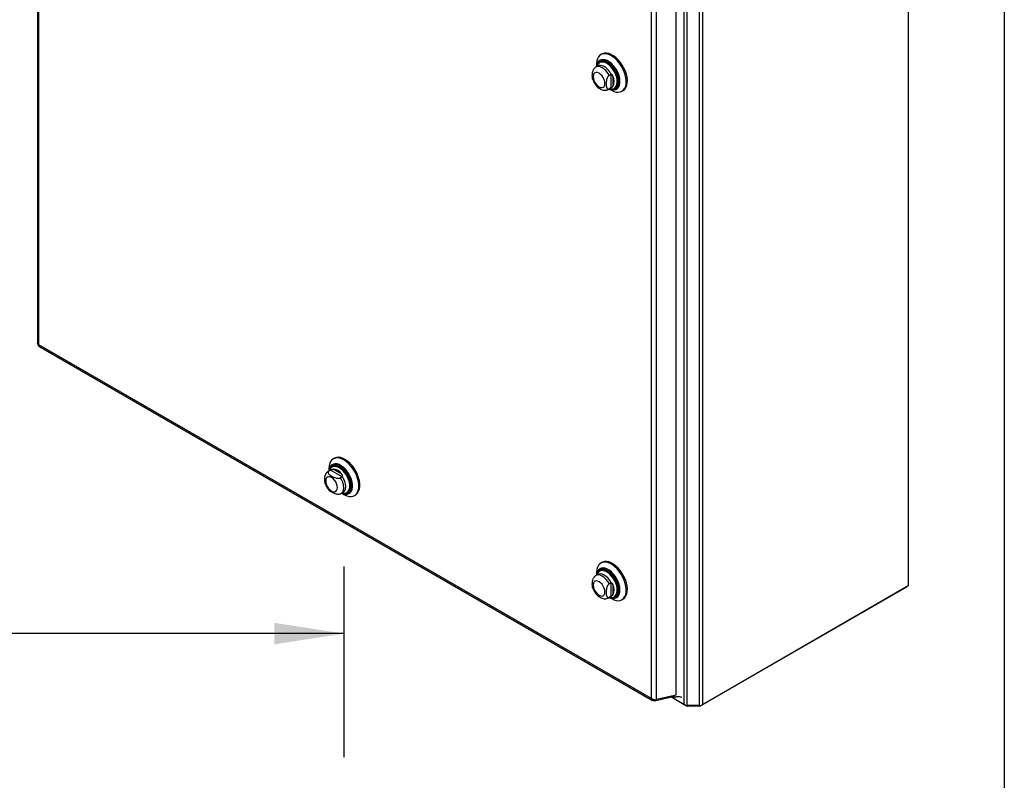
# Model space of a CAD drawing. Header units: inches. Extents: x 0.2 to 10.8, y 0.2 to 8.2.
# Tile 111 of 112: x 8.9 to 10.8, y 5.4 to 6.8. Entities that reach past the tile are written whole.
import ezdxf

# ---------------------------------------------------------------- set-up
doc = ezdxf.new("R2010")
doc.units = ezdxf.units.IN
doc.header["$MEASUREMENT"] = 0
doc.layers.add('DIMENSIONS', color=140, linetype='Continuous')
doc.layers.add('TEXT', color=140, linetype='Continuous')
doc.styles.add('SLDTEXTSTYLE0', font='TXT', dxfattribs={"width": 0.7})
doc.dimstyles.new('SLDDIMSTYLE4', dxfattribs={"dimtxt": 0.084961, "dimasz": 0.13, "dimexe": 0, "dimexo": 0.0625, "dimgap": 0.02124, "dimtad": 0, "dimtih": 1, "dimtoh": 1, "dimlfac": 12, "dimrnd": 1e-09, "dimzin": 4, "dimdsep": 46, "dimtxsty": 'SLDTEXTSTYLE0', "dimsah": 1, "dimcen": 0.09, "dimadec": 0, "dimazin": 1, "dimtfac": 1, "dimtofl": 0, "dimtmove": 0, "dimatfit": 3, "dimfxl": 0, "dimfrac": 2, "dimtolj": 1, "dimtzin": 12, "dimarcsym": 0})

# ---------------------------------------------------------------- blocks, each defined once
blk = doc.blocks.new('_D_24')
at = {"layer": 'DIMENSIONS'}
for p, q in [((7.5197, 5.4606), (7.5197, 5.8143)), ((9.5197, 5.4592), (9.5197, 5.8143)), ((7.5197, 5.6893), (8.2088, 5.6893)), ((8.3239, 5.6893), (8.2954, 5.6893)), ((8.2954, 5.6893), (8.2954, 5.5543)), ((8.647, 5.6893), (8.6756, 5.6893)), ((8.6756, 5.6893), (8.6756, 5.5543)), ((9.5197, 5.6893), (8.7622, 5.6893)), ((8.2954, 5.5543), (8.3239, 5.5543)), ((8.6756, 5.5543), (8.647, 5.5543))]:
    blk.add_line(p, q, dxfattribs=at)
for points in [[(7.5197, 5.6893), (7.6497, 5.6693), (7.6497, 5.7093)], [(9.5197, 5.6893), (9.3897, 5.7093), (9.3897, 5.6693)]]:
    blk.add_solid(points, dxfattribs=at)
at = {"layer": 'DIMENSIONS', "char_height": 0.08333, "attachment_point": 1, "style": 'SLDTEXTSTYLE0'}
for s, insert in [('24.00', (8.3239, 5.8158)), ('609.6', (8.3239, 5.6617))]:
    blk.add_mtext(s, dxfattribs=dict(at, insert=insert))

msp = doc.modelspace()

# ---------------------------------------------------------------- linework, layer by layer
at = {"color": 7, "linetype": 'Continuous', "lineweight": 25}
for p, q in [((8.9479913, 7.5337434), (8.9479913, 6.2299419)), ((8.9502507, 7.5294354), (8.9502507, 6.2279519)), ((10.5710996, 7.3464293), (10.5710996, 5.7781031)), ((10.1876918, 6.9186372), (10.1876918, 5.5567665)), ((10.1536585, 5.5567665), (10.1536585, 6.9113494)), ((10.1591134, 5.5554621), (10.1591134, 6.9102262)), ((10.1822369, 5.5554621), (10.1822369, 6.9165068)), ((10.1385162, 5.5748189), (10.1385162, 6.8931414)), ((10.0919042, 6.8703729), (10.0919042, 5.5688894)), ((10.1017837, 5.5663291), (10.1017837, 6.8719352)), ((9.9964372, 6.7540438), (9.9960063, 6.753795)), ((9.9999783, 6.7690764), (9.9979898, 6.7679285)), ((9.9924037, 6.7468446), (9.9888204, 6.7447761)), ((9.9898344, 6.7499031), (9.9898344, 6.7453614)), ((10.016679, 6.730912), (10.0136963, 6.7291901)), ((10.016679, 6.730912), (10.016679, 6.705758)), ((10.020656, 6.7279151), (10.020656, 6.7087549)), ((10.0127218, 6.7033733), (10.016305, 6.7054418)), ((10.0127237, 6.7033744), (10.0136963, 6.7040361)), ((10.016679, 6.705758), (10.0136963, 6.7040361)), ((10.0137357, 6.7039586), (10.0176687, 6.7016874)), ((10.0163152, 6.7054478), (10.0173724, 6.7061795)), ((10.0241255, 6.7050858), (10.0245564, 6.7053346)), ((10.0373567, 6.6997357), (10.0393452, 6.7008836)), ((8.9502507, 6.2279519), (10.0919042, 5.5688894)), ((8.950845, 6.2249994), (10.0945059, 5.564778)), ((9.4979354, 6.0008597), (9.4975045, 6.0006109)), ((9.5014765, 6.0158923), (9.499488, 6.0147444)), ((9.4939019, 5.9936605), (9.4903186, 5.9915919)), ((9.4913779, 5.9921035), (9.4903893, 5.9916322)), ((9.4913326, 5.996719), (9.4913326, 5.9921773)), ((9.4943606, 5.9938254), (9.4913779, 5.9921035)), ((9.4950723, 5.9942152), (9.4940166, 5.9937254)), ((9.5161434, 5.9812505), (9.4943606, 5.9938254)), ((9.5155367, 5.9861928), (9.4989444, 5.9957714)), ((9.5161434, 5.9812505), (9.5131607, 5.9795286)), ((9.51422, 5.9501891), (9.5178032, 5.9522577)), ((9.5152339, 5.9507745), (9.5191669, 5.9485033)), ((9.5256237, 5.9519017), (9.5260546, 5.9521505)), ((9.5388549, 5.9465515), (9.5408434, 5.9476995)), ((9.9999783, 5.821788), (9.9979898, 5.82064)), ((9.9924037, 5.7995562), (9.9888204, 5.7974876)), ((9.9898344, 5.8026146), (9.9898344, 5.798073)), ((9.9964372, 5.8067553), (9.9960063, 5.8065065)), ((10.016679, 5.7836236), (10.0136963, 5.7819017)), ((10.016679, 5.7836236), (10.016679, 5.7584696)), ((10.020656, 5.7806267), (10.020656, 5.7614665)), ((10.5674631, 5.7760031), (10.1840532, 5.5546653)), ((10.5710996, 5.7781031), (10.1876918, 5.5567665)), ((10.5674631, 5.7760031), (10.5674631, 5.7760038)), ((10.0127218, 5.7560848), (10.016305, 5.7581534)), ((10.0127237, 5.756086), (10.0136963, 5.7567477)), ((10.016679, 5.7584696), (10.0136963, 5.7567477)), ((10.0137357, 5.7566702), (10.0176687, 5.754399)), ((10.0163152, 5.7581593), (10.0173724, 5.758891)), ((10.0241255, 5.7577974), (10.0245564, 5.7580462)), ((10.0373567, 5.7524472), (10.0393452, 5.7535951)), ((10.0981968, 5.5642577), (10.1328206, 5.5722602)), ((10.0981968, 5.5642577), (10.0984855, 5.5663148)), ((10.1385162, 5.5748189), (10.1017837, 5.5663291)), ((10.1572971, 5.5546653), (10.1285345, 5.5712696)), ((10.1536585, 5.5567665), (10.1285354, 5.5712698)), ((10.131972, 5.5733064), (10.1344142, 5.5718966)), ((10.1320139, 5.5727259), (10.1350896, 5.5709504)), ((10.1344142, 5.5718966), (10.1339398, 5.5737612)), ((10.1344142, 5.5718966), (10.1344142, 5.5738709)), ((10.1353588, 5.5708558), (10.1353588, 5.5740892)), ((10.1572971, 5.5555873), (10.1572971, 5.5546653)), ((10.1822369, 5.5554621), (10.1591134, 5.5554621)), ((10.1591134, 5.5554621), (10.1591134, 5.554231)), ((10.1822369, 5.554231), (10.1591134, 5.554231)), ((10.1822369, 5.5554621), (10.1822369, 5.554231)), ((10.1840532, 5.5555873), (10.1840532, 5.5546653))]:
    msp.add_line(p, q, dxfattribs=at)
at = {"color": 7, "linetype": 'Continuous', "lineweight": 25, "flags": 128}
for points in [[(10.0176733, 6.7016848), (10.0221389, 6.6995231), (10.0264889, 6.69825), (10.0306106, 6.6978985), (10.0343972, 6.6984776), (10.0377507, 6.6999724), (10.0405842, 6.7023442), (10.0428243, 6.7055314), (10.044413, 6.7094516), (10.0453091, 6.7140033), (10.0454895, 6.7190685), (10.0449495, 6.7245161), (10.043703, 6.730205), (10.0417824, 6.7359878), (10.0392374, 6.7417148), (10.0361338, 6.7472376), (10.0325522, 6.7524132), (10.0285852, 6.7571076), (10.0243355, 6.7611992), (10.0199134, 6.7645819), (10.0154332, 6.7671683), (10.011011, 6.7688913), (10.0067614, 6.7697062), (10.0027943, 6.7695921), (9.9992127, 6.7685517), (9.9961091, 6.7666122), (9.9935641, 6.7638236), (9.9916435, 6.7602583), (9.990397, 6.7560086), (9.989857, 6.7511845), (9.9898344, 6.7499031)], [(10.0138275, 6.7040116), (10.0157507, 6.7032038), (10.019551, 6.7022211), (10.0231029, 6.7021459), (10.0262923, 6.7029805), (10.0290166, 6.7046983), (10.0311885, 6.7072438), (10.0327379, 6.7105355), (10.0336151, 6.7144673), (10.033792, 6.7189131), (10.0332628, 6.7237298), (10.0320446, 6.7287627), (10.0301764, 6.73385), (10.0277184, 6.7388282), (10.0247496, 6.7435373), (10.0213653, 6.747826), (10.0176744, 6.7515563), (10.0137954, 6.7546085), (10.0098531, 6.7568843), (10.0059742, 6.7583107), (10.0022832, 6.7588418), (9.998899, 6.7584606), (9.9959301, 6.7571792), (9.9934721, 6.755039), (9.991604, 6.7521086), (9.9903857, 6.7484822), (9.9899262, 6.7454144)], [(10.0140248, 6.7041255), (10.015584, 6.7034851), (10.0193357, 6.702515), (10.0228421, 6.7024407), (10.0259908, 6.7032647), (10.0286803, 6.7049604), (10.0308243, 6.7074734), (10.0323539, 6.710723), (10.03322, 6.7146046), (10.0333946, 6.7189935), (10.0328722, 6.7237486), (10.0316695, 6.7287171), (10.0298253, 6.7337394), (10.0273987, 6.7386539), (10.0244678, 6.7433028), (10.0211268, 6.7475366), (10.0174831, 6.7512192), (10.0136537, 6.7542323), (10.0097618, 6.7564791), (10.0059325, 6.7578873), (10.0022888, 6.7584116), (9.9989478, 6.7580352), (9.9960169, 6.7567703), (9.9935903, 6.7546574), (9.9917461, 6.7517644), (9.9905434, 6.7481845), (9.9901235, 6.7455283)], [(10.0183545, 6.7036951), (10.0192502, 6.7035518), (10.0226992, 6.7035439), (10.025774, 6.7044502), (10.0283697, 6.7062398), (10.030398, 6.7088517), (10.0317899, 6.712197), (10.0324979, 6.7161618), (10.0324979, 6.7206111), (10.0317899, 6.7253933), (10.030398, 6.7303456), (10.0283697, 6.7352994), (10.025774, 6.7400859), (10.0226992, 6.7445422), (10.0192502, 6.7485165), (10.0155443, 6.7518734), (10.0117078, 6.7544987), (10.0078713, 6.756303), (10.0041654, 6.7572248), (10.0007163, 6.7572326), (9.9976416, 6.7563264), (9.9950459, 6.7545368), (9.9930176, 6.7519249), (9.991713, 6.7488736)], [(10.0143824, 6.7043319), (10.016482, 6.7039337), (10.0197701, 6.703993), (10.022678, 6.704955), (10.0251006, 6.706785), (10.0269503, 6.7094167), (10.0281602, 6.7127552), (10.0286867, 6.7166796), (10.0285107, 6.7210483), (10.0276385, 6.7257032), (10.0261017, 6.7304762), (10.0239559, 6.7351947), (10.0212786, 6.7396883), (10.0181665, 6.7437944), (10.0147321, 6.7473647), (10.0110996, 6.7502701), (10.0074003, 6.7524057), (10.0037678, 6.7536943), (10.0003334, 6.7540892), (9.9972213, 6.7535762), (9.994544, 6.7521739), (9.9929528, 6.7506555)], [(10.0180362, 6.7038022), (10.0208164, 6.7039171), (10.023788, 6.7049002), (10.0262636, 6.7067702), (10.0281538, 6.7094596), (10.0293902, 6.7128711), (10.0299282, 6.7168815), (10.0297484, 6.7213458), (10.0288571, 6.7261027), (10.0272867, 6.7309802), (10.0250939, 6.7358021), (10.0223579, 6.740394), (10.0191776, 6.74459), (10.0156681, 6.7482385), (10.011956, 6.7512076), (10.0081757, 6.75339), (10.0044636, 6.7547067), (10.0009541, 6.7551103), (9.9977738, 6.7545861), (9.9950379, 6.753153), (9.9934422, 6.7516373)], [(10.0245743, 6.705345), (10.0267125, 6.7070293), (10.0286026, 6.7097187), (10.0298391, 6.7131302), (10.0303771, 6.7171406), (10.0301972, 6.721605), (10.0293059, 6.7263618), (10.0277355, 6.7312393), (10.0255427, 6.7360612), (10.0228067, 6.7406531), (10.0196265, 6.7448492), (10.0161169, 6.7484976), (10.0124049, 6.7514667), (10.0086245, 6.7536491), (10.0049125, 6.7549658), (10.0014029, 6.7553694), (9.9982227, 6.7548452), (9.9964551, 6.7540541)], [(10.0393452, 6.7008836), (10.0397392, 6.7011203), (10.0425727, 6.7034921), (10.0448128, 6.7066793), (10.0464015, 6.7105996), (10.0472976, 6.7151512), (10.047478, 6.7202165), (10.046938, 6.7256641), (10.0456915, 6.7313529), (10.0437709, 6.7371357), (10.0412259, 6.7428627), (10.0381223, 6.7483855), (10.0345407, 6.7535612), (10.0305736, 6.7582555), (10.026324, 6.7623471), (10.0219018, 6.7657299), (10.0174217, 6.7683162), (10.0129995, 6.7700392), (10.0087499, 6.7708541), (10.0047828, 6.77074), (10.0012012, 6.7696997), (9.9999783, 6.7690764)], [(9.9948056, 6.7080016), (9.9976363, 6.7067978), (10.000274, 6.7065368), (10.002539, 6.7072362), (10.0042771, 6.7088485), (10.0053697, 6.7112637), (10.0057423, 6.7143173), (10.0053697, 6.7178011), (10.0042771, 6.7214778), (10.002539, 6.7250967), (10.000274, 6.7284114), (9.9976363, 6.7311958), (9.9948056, 6.7332602), (9.991975, 6.7344639), (9.9893373, 6.734725), (9.9870722, 6.7340255), (9.9853342, 6.7324133), (9.9842416, 6.7299981), (9.9838689, 6.7269445), (9.9842416, 6.7234607), (9.9853342, 6.719784), (9.9870722, 6.716165), (9.9893373, 6.7128504), (9.991975, 6.710066), (9.9948056, 6.7080016)], [(10.0136963, 6.7291901), (10.0110396, 6.73365), (10.0078983, 6.7376581), (10.0044208, 6.7410253), (10.0007711, 6.7435927), (9.9971214, 6.7452391), (9.9936439, 6.745887), (9.9905026, 6.7455057), (9.9888162, 6.7447736)], [(10.0173724, 6.7310767), (10.0147089, 6.7355924), (10.0115472, 6.7396534), (10.0080394, 6.7430644), (10.0043544, 6.7456612), (10.0006693, 6.747319), (9.9971615, 6.747958), (9.9939998, 6.7475474), (9.9924155, 6.7468514)], [(9.5191669, 5.9485033), (9.5202924, 5.9478796), (9.5247399, 5.9459357), (9.5290433, 5.9448909), (9.5330909, 5.9447721), (9.536778, 5.9455825), (9.5400091, 5.947301), (9.5427006, 5.9498833), (9.5447826, 5.9532623), (9.5462014, 5.9573506), (9.54692, 5.9620423), (9.54692, 5.9672158), (9.5462014, 5.9727373), (9.5447826, 5.9784636), (9.5427006, 5.9842465), (9.5400091, 5.9899362), (9.536778, 5.9953853), (9.5330909, 6.0004528), (9.5290433, 6.0050073), (9.5247399, 6.0089309), (9.5202924, 6.012122), (9.5158159, 6.014498), (9.5114262, 6.0159972), (9.5072372, 6.016581), (9.5033572, 6.016234), (9.4998868, 6.0149654), (9.4969159, 6.012808), (9.4945214, 6.0098177), (9.4927653, 6.0060719), (9.4916931, 6.0016676), (9.4913326, 5.996719), (9.4913326, 5.996719)], [(9.5153257, 5.9508275), (9.5182157, 5.9496902), (9.521965, 5.9489325), (9.5254366, 5.9490857), (9.5285189, 5.9501447), (9.5311127, 5.9520757), (9.5331347, 5.9548164), (9.5345199, 5.9582789), (9.5352238, 5.9623518), (9.5352238, 5.9669042), (9.5345199, 5.9717899), (9.5331347, 5.9768517), (9.5311127, 5.981927), (9.5285189, 5.9868527), (9.5254366, 5.9914704), (9.521965, 5.9956318), (9.5182157, 5.999203), (9.514309, 6.0020694), (9.5103707, 6.0041387), (9.5065272, 6.0053445), (9.5029022, 6.005648), (9.499612, 6.0050394), (9.4967625, 6.0035383), (9.4944453, 6.0011931), (9.4927348, 5.9980789), (9.491686, 5.994296), (9.4914244, 5.9922303)], [(9.515523, 5.9509414), (9.5180366, 5.9499757), (9.521738, 5.9492277), (9.5251652, 5.9493789), (9.528208, 5.9504244), (9.5307687, 5.9523306), (9.5327648, 5.9550363), (9.5341323, 5.9584545), (9.5348273, 5.9624754), (9.5348273, 5.9669696), (9.5341323, 5.9717927), (9.5327648, 5.9767898), (9.5307687, 5.9818003), (9.528208, 5.9866629), (9.5251652, 5.9912216), (9.521738, 5.9953298), (9.5180366, 5.9988553), (9.5141799, 6.001685), (9.510292, 6.0037279), (9.5064977, 6.0049182), (9.5029189, 6.0052178), (9.4996709, 6.004617), (9.4968578, 6.0031352), (9.4945702, 6.0008199), (9.4928816, 5.9977456), (9.4918462, 5.994011), (9.4916217, 5.9923442)], [(9.5192063, 5.950666), (9.5204775, 5.9507088), (9.5234909, 5.9514471), (9.5260438, 5.9530651), (9.5280438, 5.9555042), (9.5294187, 5.9586764), (9.5301188, 5.9624669), (9.5301188, 5.9667387), (9.5294187, 5.9713376), (9.5280438, 5.9760972), (9.5260438, 5.9808455), (9.5234909, 5.9854109), (9.5204775, 5.9896284), (9.5171125, 5.9933457), (9.5135174, 5.9964282), (9.5098222, 5.9987646), (9.5061605, 6.0002705), (9.5026647, 6.0008915), (9.4994609, 6.000605), (9.4966651, 5.9994215), (9.4943784, 5.9973837), (9.4926832, 5.9945653), (9.4919792, 5.9925506)], [(9.5202239, 5.9505866), (9.5215065, 5.9506307), (9.5245859, 5.9513852), (9.5271946, 5.9530386), (9.5292385, 5.9555311), (9.5306435, 5.9587727), (9.5313589, 5.9626463), (9.5313589, 5.9670117), (9.5306435, 5.9717112), (9.5292385, 5.976575), (9.5271946, 5.9814273), (9.5245859, 5.9860927), (9.5215065, 5.9904026), (9.5180678, 5.9942012), (9.514394, 5.9973512), (9.5106179, 5.9997388), (9.506876, 6.0012777), (9.5033036, 6.0019122), (9.5000297, 6.0016195), (9.4971727, 6.0004101), (9.4948358, 5.9983277), (9.4931036, 5.9954475), (9.4927936, 5.9946715)], [(9.5191154, 5.9506681), (9.5225126, 5.9502488), (9.5257885, 5.9506999), (9.5286359, 5.9520536), (9.5309578, 5.9542637), (9.5326752, 5.9572551), (9.5337296, 5.9609258), (9.5340851, 5.9651509), (9.5337296, 5.9697864), (9.5326752, 5.9746745), (9.5309578, 5.9796488), (9.5286359, 5.9845398), (9.5257885, 5.989181), (9.5225126, 5.9934144), (9.5189198, 5.9970957), (9.5151325, 6.0000996), (9.5112795, 6.0023239), (9.5074921, 6.0036927), (9.5038994, 6.0041596), (9.5006235, 6.0037084), (9.4977761, 6.0023547), (9.4954542, 6.0001446), (9.4937368, 5.9971532), (9.4932112, 5.9956895)], [(9.5260725, 5.9521608), (9.5276435, 5.9532977), (9.5296873, 5.9557902), (9.5310923, 5.9590319), (9.5318078, 5.9629054), (9.5318078, 5.9672708), (9.5310923, 5.9719703), (9.5296873, 5.9768341), (9.5276435, 5.9816864), (9.5250347, 5.9863518), (9.5219553, 5.9906617), (9.5185166, 5.9944603), (9.5148428, 5.9976103), (9.5110667, 5.9999979), (9.5073249, 6.0015368), (9.5037524, 6.0021714), (9.5004785, 6.0018786), (9.4979533, 6.00087)], [(9.5408434, 5.9476995), (9.5419976, 5.948449), (9.5446891, 5.9510312), (9.5467711, 5.9544102), (9.5481899, 5.9584985), (9.5489085, 5.9631902), (9.5489085, 5.9683637), (9.5481899, 5.9738852), (9.5467711, 5.9796115), (9.5446891, 5.9853944), (9.5419976, 5.9910841), (9.5387665, 5.9965333), (9.5350794, 6.0016007), (9.5310317, 6.0061552), (9.5267284, 6.0100789), (9.5222809, 6.01327), (9.5178043, 6.0156459), (9.5134147, 6.0171452), (9.5092256, 6.0177289), (9.5053457, 6.017382), (9.5018753, 6.0161134), (9.5014765, 6.0158923)], [(9.4853671, 5.9737604), (9.4857398, 5.9702765), (9.4868324, 5.9665999), (9.4885704, 5.9629809), (9.4908355, 5.9596663), (9.4934732, 5.9568819), (9.4963038, 5.9548175), (9.4991345, 5.9536137), (9.5017722, 5.9533527), (9.5040372, 5.9540521), (9.5057753, 5.9556644), (9.5068679, 5.9580796), (9.5072405, 5.9611331), (9.5068679, 5.964617), (9.5057753, 5.9682936), (9.5040372, 5.9719126), (9.5017722, 5.9752272), (9.4991345, 5.9780116), (9.4963038, 5.980076), (9.4934732, 5.9812798), (9.4908355, 5.9815408), (9.4885704, 5.9808414), (9.4868324, 5.9792291), (9.4857398, 5.9768139), (9.4853671, 5.9737604)], [(9.5142068, 5.9501816), (9.5156947, 5.9512826), (9.5175953, 5.9538128), (9.5187727, 5.9571488), (9.5191715, 5.9611331), (9.5187727, 5.9655779), (9.5175953, 5.9702733), (9.5156947, 5.9749978), (9.5131607, 5.9795286)], [(9.5177055, 5.9522022), (9.5192117, 5.95329), (9.5211479, 5.9558233), (9.5223481, 5.9591811), (9.5227547, 5.9632017), (9.5223481, 5.9676918), (9.5211479, 5.9724353), (9.5192117, 5.9772041), (9.5166328, 5.9817685)], [(9.5158806, 5.9511478), (9.5171125, 5.9508768), (9.5192063, 5.950666)], [(10.0176733, 5.7543963), (10.0221389, 5.7522347), (10.0264889, 5.7509616), (10.0306106, 5.75061), (10.0343972, 5.7511892), (10.0377507, 5.752684), (10.0405842, 5.7550557), (10.0428243, 5.758243), (10.044413, 5.7621632), (10.0453091, 5.7667148), (10.0454895, 5.7717801), (10.0449495, 5.7772277), (10.043703, 5.7829165), (10.0417824, 5.7886993), (10.0392374, 5.7944263), (10.0361338, 5.7999491), (10.0325522, 5.8051248), (10.0285852, 5.8098192), (10.0243355, 5.8139107), (10.0199134, 5.8172935), (10.0154332, 5.8198798), (10.011011, 5.8216028), (10.0067614, 5.8224178), (10.0027943, 5.8223036), (9.9992127, 5.8212633), (9.9961091, 5.8193237), (9.9935641, 5.8165352), (9.9916435, 5.8129699), (9.990397, 5.8087201), (9.989857, 5.8038961), (9.9898344, 5.8026146)], [(10.0393452, 5.7535951), (10.0397392, 5.7538319), (10.0425727, 5.7562036), (10.0448128, 5.7593909), (10.0464015, 5.7633111), (10.0472976, 5.7678628), (10.047478, 5.772928), (10.046938, 5.7783756), (10.0456915, 5.7840645), (10.0437709, 5.7898473), (10.0412259, 5.7955743), (10.0381223, 5.8010971), (10.0345407, 5.8062727), (10.0305736, 5.8109671), (10.026324, 5.8150586), (10.0219018, 5.8184414), (10.0174217, 5.8210278), (10.0129995, 5.8227507), (10.0087499, 5.8235657), (10.0047828, 5.8234515), (10.0012012, 5.8224112), (9.9999783, 5.821788)], [(10.0136963, 5.7819017), (10.0110396, 5.7863615), (10.0078983, 5.7903696), (10.0044208, 5.7937368), (10.0007711, 5.7963042), (9.9971214, 5.7979507), (9.9936439, 5.7985986), (9.9905026, 5.7982172), (9.9888162, 5.7974852)], [(10.0138275, 5.7567231), (10.0157507, 5.7559154), (10.019551, 5.7549327), (10.0231029, 5.7548574), (10.0262923, 5.7556921), (10.0290166, 5.7574098), (10.0311885, 5.7599554), (10.0327379, 5.763247), (10.0336151, 5.7671789), (10.033792, 5.7716246), (10.0332628, 5.7764414), (10.0320446, 5.7814743), (10.0301764, 5.7865616), (10.0277184, 5.7915398), (10.0247496, 5.7962489), (10.0213653, 5.8005375), (10.0176744, 5.8042679), (10.0137954, 5.80732), (10.0098531, 5.8095959), (10.0059742, 5.8110223), (10.0022832, 5.8115534), (9.998899, 5.8111721), (9.9959301, 5.8098908), (9.9934721, 5.8077505), (9.991604, 5.8048201), (9.9903857, 5.8011938), (9.9899262, 5.7981259)], [(10.0140248, 5.7568371), (10.015584, 5.7561966), (10.0193357, 5.7552265), (10.0228421, 5.7551522), (10.0259908, 5.7559762), (10.0286803, 5.757672), (10.0308243, 5.760185), (10.0323539, 5.7634345), (10.03322, 5.7673161), (10.0333946, 5.771705), (10.0328722, 5.7764601), (10.0316695, 5.7814287), (10.0298253, 5.7864509), (10.0273987, 5.7913655), (10.0244678, 5.7960143), (10.0211268, 5.8002481), (10.0174831, 5.8039308), (10.0136537, 5.8069439), (10.0097618, 5.8091906), (10.0059325, 5.8105988), (10.0022888, 5.8111231), (9.9989478, 5.8107468), (9.9960169, 5.8094818), (9.9935903, 5.8073689), (9.9917461, 5.804476), (9.9905434, 5.800896), (9.9901235, 5.7982399)], [(10.0183545, 5.7564066), (10.0192502, 5.7562634), (10.0226992, 5.7562555), (10.025774, 5.7571618), (10.0283697, 5.7589513), (10.030398, 5.7615632), (10.0317899, 5.7649085), (10.0324979, 5.7688733), (10.0324979, 5.7733226), (10.0317899, 5.7781048), (10.030398, 5.7830571), (10.0283697, 5.7880109), (10.025774, 5.7927974), (10.0226992, 5.7972537), (10.0192502, 5.801228), (10.0155443, 5.804585), (10.0117078, 5.8072103), (10.0078713, 5.8090145), (10.0041654, 5.8099363), (10.0007163, 5.8099442), (9.9976416, 5.8090379), (9.9950459, 5.8072483), (9.9930176, 5.8046364), (9.9918035, 5.8018715)], [(10.0173724, 5.7837883), (10.0147089, 5.7883039), (10.0115472, 5.7923649), (10.0080394, 5.7957759), (10.0043544, 5.7983728), (10.0006693, 5.8000306), (9.9971615, 5.8006696), (9.9939998, 5.800259), (9.9924155, 5.799563)], [(10.0143824, 5.7570435), (10.016482, 5.7566452), (10.0197701, 5.7567045), (10.022678, 5.7576665), (10.0251006, 5.7594965), (10.0269503, 5.7621283), (10.0281602, 5.7654667), (10.0286867, 5.7693912), (10.0285107, 5.7737598), (10.0276385, 5.7784148), (10.0261017, 5.7831877), (10.0239559, 5.7879063), (10.0212786, 5.7923998), (10.0181665, 5.7965059), (10.0147321, 5.8000762), (10.0110996, 5.8029817), (10.0074003, 5.8051173), (10.0037678, 5.8064058), (10.0003334, 5.8068007), (9.9972213, 5.8062878), (9.994544, 5.8048854), (9.9929528, 5.803367)], [(10.0177167, 5.7565406), (10.0208164, 5.7566286), (10.023788, 5.7576117), (10.0262636, 5.7594817), (10.0281538, 5.7621711), (10.0293902, 5.7655827), (10.0299282, 5.7695931), (10.0297484, 5.7740574), (10.0288571, 5.7788143), (10.0272867, 5.7836918), (10.0250939, 5.7885136), (10.0223579, 5.7931055), (10.0191776, 5.7973016), (10.0156681, 5.8009501), (10.011956, 5.8039192), (10.0081757, 5.8061015), (10.0044636, 5.8074183), (10.0009541, 5.8078218), (9.9977738, 5.8072976), (9.9950379, 5.8058646), (9.9934422, 5.8043489)], [(10.0245743, 5.7580565), (10.0267125, 5.7597408), (10.0286026, 5.7624302), (10.0298391, 5.7658418), (10.0303771, 5.7698522), (10.0301972, 5.7743165), (10.0293059, 5.7790734), (10.0277355, 5.7839509), (10.0255427, 5.7887727), (10.0228067, 5.7933647), (10.0196265, 5.7975607), (10.0161169, 5.8012092), (10.0124049, 5.8041783), (10.0086245, 5.8063606), (10.0049125, 5.8076774), (10.0014029, 5.8080809), (9.9982227, 5.8075567), (9.9964551, 5.8067657)], [(9.9948056, 5.7607131), (9.9976363, 5.7595094), (10.000274, 5.7592483), (10.002539, 5.7599478), (10.0042771, 5.76156), (10.0053697, 5.7639752), (10.0057423, 5.7670288), (10.0053697, 5.7705126), (10.0042771, 5.7741893), (10.002539, 5.7778083), (10.000274, 5.7811229), (9.9976363, 5.7839073), (9.9948056, 5.7859717), (9.991975, 5.7871755), (9.9893373, 5.7874365), (9.9870722, 5.7867371), (9.9853342, 5.7851248), (9.9842416, 5.7827096), (9.9838689, 5.779656), (9.9842416, 5.7761722), (9.9853342, 5.7724955), (9.9870722, 5.7688766), (9.9893373, 5.7655619), (9.991975, 5.7627776), (9.9948056, 5.7607131)]]:
    msp.add_lwpolyline(points, dxfattribs=at)
at = {"color": 7, "linetype": 'Continuous', "lineweight": 25}
for centre, radius, start, end in [((10.0029757, 6.7425396), 0.0128968, 141.001653, 165.6557835), ((10.0007688, 6.718335), 0.0220744, 334.2788834, 25.7211166), ((9.4973003, 5.9737633), 0.0220694, 34.2774944, 85.7278821), ((10.0029757, 5.7952511), 0.0128968, 141.001653, 165.6557835), ((10.0007688, 5.7710466), 0.0220744, 334.2788834, 25.7211166), ((10.1588911, 5.5665909), 0.011131, 241.9597609, 271.1440967), ((10.1590394, 5.5579365), 0.0037063, 241.9597609, 271.1440967), ((10.1824592, 5.5665909), 0.011131, 268.8559033, 298.0402391), ((10.1823109, 5.5579365), 0.0037063, 268.8559033, 298.0402391)]:
    msp.add_arc(centre, radius, start, end, dxfattribs=at)
msp.add_ellipse((10.1350896, 5.5717751), major_axis=(-0.0005051, 0.0008748), ratio=0.577334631, start_param=1.116970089, end_param=2.742608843, dxfattribs=at)
for points, knots in [([(9.9972692, 6.7560325), (9.9965889, 6.7555764), (9.995, 6.7545111), (9.9931292, 6.7521105), (9.992251, 6.7500309), (9.9918229, 6.7490171)], [0, 0, 0, 0, 0.277265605, 0.647665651, 1, 1, 1, 1]), ([(9.9830913, 6.721395), (9.9829929, 6.7215998), (9.9823752, 6.7228863), (9.9822516, 6.7262291), (9.9821924, 6.7303797), (9.9825815, 6.7344601), (9.9833854, 6.737887), (9.9847041, 6.7407713), (9.9859436, 6.7426396), (9.9868263, 6.7433015), (9.9870841, 6.7434948)], [0, 0, 0, 0, 0.038457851, 0.241553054, 0.450156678, 0.607054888, 0.764903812, 0.861828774, 0.959634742, 1, 1, 1, 1]), ([(9.9888593, 6.7446903), (9.9885634, 6.7445634), (9.9878968, 6.7442775), (9.9873858, 6.7437611), (9.9871017, 6.743474)], [0, 0, 0, 0, 0.443995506, 1, 1, 1, 1]), ([(9.9830634, 6.7213871), (9.9831967, 6.7209402), (9.9837577, 6.7190596), (9.9853851, 6.7158524), (9.9878678, 6.7119362), (9.9908826, 6.7084363), (9.993825, 6.7058391), (9.9958069, 6.7046041), (9.9965532, 6.704139)], [0, 0, 0, 0, 0.062611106, 0.263506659, 0.464694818, 0.667844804, 0.874912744, 1, 1, 1, 1]), ([(10.0136963, 6.7291901), (10.0134084, 6.7290239), (10.0131266, 6.7288242), (10.0125742, 6.7283628), (10.0123005, 6.7280974), (10.0117817, 6.7275239), (10.0115368, 6.7272171), (10.0110725, 6.726568), (10.0108531, 6.7262246), (10.010251, 6.7251826), (10.0099121, 6.7244537), (10.0093454, 6.7229865), (10.0091205, 6.722259), (10.0087516, 6.7208121), (10.0086077, 6.720089), (10.0083832, 6.7186806), (10.0083014, 6.7179916), (10.008117, 6.7159552), (10.0080713, 6.7146363), (10.0080727, 6.7120449), (10.0081201, 6.7107668), (10.0083736, 6.7083263), (10.0085823, 6.7071543), (10.0091393, 6.7056426), (10.009368, 6.7051759), (10.0099375, 6.7043758), (10.0102744, 6.7040462), (10.0110833, 6.7035928), (10.0115371, 6.7034774), (10.012313, 6.7035192), (10.0125833, 6.7035703), (10.0131307, 6.7037462), (10.0134103, 6.703871), (10.0136963, 6.7040361)], [0, 0, 0, 0, 0.03125, 0.03125, 0.0625, 0.0625, 0.09375, 0.09375, 0.125, 0.125, 0.1875, 0.1875, 0.25, 0.25, 0.3125, 0.3125, 0.375, 0.375, 0.5, 0.5, 0.625, 0.625, 0.75, 0.75, 0.8125, 0.8125, 0.875, 0.875, 0.9375, 0.9375, 0.96875, 0.96875, 1, 1, 1, 1]), ([(10.020656, 6.7279151), (10.0205093, 6.7283042), (10.0203378, 6.7286799), (10.019928, 6.7293922), (10.0196861, 6.7297331), (10.0191258, 6.7303292), (10.0188028, 6.7305872), (10.0181076, 6.7309539), (10.0177318, 6.7310638), (10.0173724, 6.7310767)], [0, 0, 0, 0, 0.25, 0.25, 0.5, 0.5, 0.75, 0.75, 1, 1, 1, 1]), ([(9.9965532, 6.704139), (9.9972929, 6.7037437), (9.9991608, 6.7027453), (10.0022696, 6.7017656), (10.0058022, 6.7013757), (10.0091512, 6.7018499), (10.0115114, 6.7025653), (10.0125477, 6.7033188), (10.0126935, 6.7034249)], [0, 0, 0, 0, 0.144621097, 0.365225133, 0.573040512, 0.772395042, 0.967976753, 1, 1, 1, 1]), ([(10.020656, 6.7087549), (10.0205093, 6.7085351), (10.0203378, 6.708321), (10.019928, 6.7078976), (10.0196861, 6.7076859), (10.0191258, 6.7072659), (10.0188028, 6.707055), (10.0181076, 6.7066274), (10.0177318, 6.7064077), (10.0173724, 6.7061795)], [0, 0, 0, 0, 0.25, 0.25, 0.5, 0.5, 0.75, 0.75, 1, 1, 1, 1]), ([(10.0178137, 6.7039404), (10.0187125, 6.7037822), (10.020741, 6.7034252), (10.0237983, 6.7037487), (10.0257488, 6.7045947), (10.0267153, 6.705014)], [0, 0, 0, 0, 0.286445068, 0.646400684, 1, 1, 1, 1]), ([(8.9502507, 6.2279519), (8.9496948, 6.2281831), (8.9485829, 6.2286456), (8.9479226, 6.2294259), (8.9480528, 6.2298524), (8.9480788, 6.2299375)], [0, 0, 0, 0, 0.444633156, 0.889266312, 1, 1, 1, 1]), ([(8.9508849, 6.2250774), (8.9507982, 6.2250975), (8.9503636, 6.225198), (8.9500177, 6.2261603), (8.9501731, 6.2273547), (8.9502507, 6.2279519)], [0, 0, 0, 0, 0.110825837, 0.555412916, 1, 1, 1, 1]), ([(9.4987092, 6.0028161), (9.4984831, 6.0026984), (9.497286, 6.002075), (9.4956353, 6.0003163), (9.494576, 5.9984461), (9.494075, 5.9975616)], [0, 0, 0, 0, 0.10927901, 0.57871392, 1, 1, 1, 1]), ([(9.49049, 5.9915678), (9.4901311, 5.9913995), (9.4887298, 5.9907425), (9.4867882, 5.9888218), (9.4848237, 5.9860378), (9.483542, 5.9828012), (9.4829668, 5.9798123), (9.4829148, 5.9778912), (9.4828962, 5.9772042)], [0, 0, 0, 0, 0.069744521, 0.272252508, 0.470328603, 0.671516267, 0.882534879, 1, 1, 1, 1]), ([(9.4913779, 5.9921035), (9.49109, 5.9919374), (9.4908403, 5.9917562), (9.4904113, 5.991366), (9.4902306, 5.9911543), (9.4899491, 5.9907178), (9.4898474, 5.9904937), (9.4897132, 5.9900353), (9.4896814, 5.9898002), (9.4896807, 5.9891055), (9.4898036, 5.9886432), (9.4902241, 5.9877462), (9.4905168, 5.9873175), (9.4912164, 5.9864878), (9.4916267, 5.9860847), (9.4925097, 5.9853158), (9.4929837, 5.9849478), (9.4944705, 5.9838765), (9.4955442, 5.9832039), (9.4977903, 5.9819088), (9.4989683, 5.9812836), (9.5014619, 5.9801367), (9.5027898, 5.9796111), (9.5049344, 5.9790161), (9.5056816, 5.9788488), (9.5072286, 5.9786133), (9.5080195, 5.9785458), (9.5096253, 5.9785526), (9.5104059, 5.9786259), (9.5115335, 5.9788708), (9.5118947, 5.9789744), (9.5125635, 5.9792203), (9.5128747, 5.9793635), (9.5131607, 5.9795286)], [0, 0, 0, 0, 0.03125, 0.03125, 0.0625, 0.0625, 0.09375, 0.09375, 0.125, 0.125, 0.1875, 0.1875, 0.25, 0.25, 0.3125, 0.3125, 0.375, 0.375, 0.5, 0.5, 0.625, 0.625, 0.75, 0.75, 0.8125, 0.8125, 0.875, 0.875, 0.9375, 0.9375, 0.96875, 0.96875, 1, 1, 1, 1]), ([(9.4950723, 5.9942152), (9.4954494, 5.9944122), (9.4958238, 5.9946256), (9.4965436, 5.9950151), (9.4968882, 5.9951896), (9.497529, 5.9954639), (9.4978317, 5.9955677), (9.4984082, 5.9957127), (9.4986805, 5.9957542), (9.4989444, 5.9957714)], [0, 0, 0, 0, 0.25, 0.25, 0.5, 0.5, 0.75, 0.75, 1, 1, 1, 1]), ([(9.5166328, 5.9817685), (9.5168013, 5.9820861), (9.5168935, 5.9824624), (9.5169244, 5.9832495), (9.5168624, 5.9836587), (9.5166283, 5.9844381), (9.516456, 5.9848161), (9.5160412, 5.9855334), (9.5158006, 5.985871), (9.5155367, 5.9861928)], [0, 0, 0, 0, 0.25, 0.25, 0.5, 0.5, 0.75, 0.75, 1, 1, 1, 1]), ([(9.4828962, 5.9772042), (9.4829224, 5.9763779), (9.4829936, 5.974139), (9.4837162, 5.9704049), (9.4851748, 5.9660975), (9.4872728, 5.9619789), (9.4892871, 5.9588421), (9.4907163, 5.9573088), (9.4911209, 5.9568748)], [0, 0, 0, 0, 0.11742855, 0.318205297, 0.519054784, 0.719548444, 0.920610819, 1, 1, 1, 1]), ([(9.5122591, 5.9493223), (9.5120044, 5.9492111), (9.5112052, 5.9488621), (9.5092618, 5.9486465), (9.5062776, 5.9487832), (9.5024455, 5.9498002), (9.4984241, 5.9516454), (9.4948531, 5.9537781), (9.4922342, 5.9555064), (9.4914056, 5.9565829), (9.4911561, 5.9569071)], [0, 0, 0, 0, 0.0350306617, 0.1099633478, 0.2105850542, 0.3631248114, 0.5664354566, 0.7752603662, 0.9323250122, 1, 1, 1, 1]), ([(9.5122451, 5.949358), (9.5127994, 5.949513), (9.5134938, 5.9497072), (9.5140629, 5.9501344), (9.5141778, 5.9502207)], [0, 0, 0, 0, 0.798148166, 1, 1, 1, 1]), ([(9.520063, 5.9505453), (9.5200773, 5.9505417), (9.5213749, 5.9502171), (9.5238408, 5.9504212), (9.5267858, 5.9509651), (9.5282296, 5.951887), (9.5286885, 5.95218)], [0, 0, 0, 0, 0.004606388, 0.417710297, 0.814951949, 1, 1, 1, 1]), ([(9.9972004, 5.8086932), (9.9965443, 5.8082525), (9.9949801, 5.8072017), (9.9931297, 5.8048214), (9.9922512, 5.8027422), (9.9918229, 5.8017286)], [0, 0, 0, 0, 0.27020322, 0.644222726, 1, 1, 1, 1]), ([(9.9830913, 5.7741065), (9.9829929, 5.7743114), (9.9823752, 5.7755978), (9.9822516, 5.7789406), (9.9821924, 5.7830913), (9.9825815, 5.7871716), (9.9833854, 5.7905985), (9.9847041, 5.7934829), (9.9859436, 5.7953512), (9.9868263, 5.796013), (9.9870841, 5.7962064)], [0, 0, 0, 0, 0.038457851, 0.241553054, 0.450156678, 0.607054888, 0.764903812, 0.861828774, 0.959634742, 1, 1, 1, 1]), ([(9.9888593, 5.7974019), (9.9885634, 5.797275), (9.9878968, 5.7969891), (9.9873858, 5.7964727), (9.9871017, 5.7961855)], [0, 0, 0, 0, 0.4439955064, 1, 1, 1, 1]), ([(10.0136963, 5.7819017), (10.0134084, 5.7817355), (10.0131266, 5.7815358), (10.0125742, 5.7810743), (10.0123005, 5.7808089), (10.0117817, 5.7802354), (10.0115368, 5.7799286), (10.0110725, 5.7792796), (10.0108531, 5.7789361), (10.010251, 5.7778941), (10.0099121, 5.7771652), (10.0093454, 5.7756981), (10.0091205, 5.7749705), (10.0087516, 5.7735237), (10.0086077, 5.7728006), (10.0083832, 5.7713921), (10.0083014, 5.7707032), (10.008117, 5.7686667), (10.0080713, 5.7673478), (10.0080727, 5.7647564), (10.0081201, 5.7634783), (10.0083736, 5.7610378), (10.0085823, 5.7598659), (10.0091393, 5.7583542), (10.009368, 5.7578875), (10.0099375, 5.7570873), (10.0102744, 5.7567578), (10.0110833, 5.7563044), (10.0115371, 5.756189), (10.012313, 5.7562307), (10.0125833, 5.7562818), (10.0131307, 5.7564577), (10.0134103, 5.7565826), (10.0136963, 5.7567477)], [0, 0, 0, 0, 0.03125, 0.03125, 0.0625, 0.0625, 0.09375, 0.09375, 0.125, 0.125, 0.1875, 0.1875, 0.25, 0.25, 0.3125, 0.3125, 0.375, 0.375, 0.5, 0.5, 0.625, 0.625, 0.75, 0.75, 0.8125, 0.8125, 0.875, 0.875, 0.9375, 0.9375, 0.96875, 0.96875, 1, 1, 1, 1]), ([(10.020656, 5.7806267), (10.0205093, 5.7810158), (10.0203378, 5.7813915), (10.019928, 5.7821038), (10.0196861, 5.7824447), (10.0191258, 5.7830407), (10.0188028, 5.7832987), (10.0181076, 5.7836655), (10.0177318, 5.7837754), (10.0173724, 5.7837883)], [0, 0, 0, 0, 0.25, 0.25, 0.5, 0.5, 0.75, 0.75, 1, 1, 1, 1]), ([(9.9830634, 5.7740986), (9.9831967, 5.7736518), (9.9837577, 5.7717711), (9.9853851, 5.768564), (9.9878678, 5.7646477), (9.9908826, 5.7611479), (9.993825, 5.7585506), (9.9958069, 5.7573156), (9.9965532, 5.7568506)], [0, 0, 0, 0, 0.062611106, 0.263506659, 0.464694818, 0.667844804, 0.874912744, 1, 1, 1, 1]), ([(9.9965532, 5.7568506), (9.9972929, 5.7564552), (9.9991608, 5.7554568), (10.0022696, 5.7544772), (10.0058022, 5.7540873), (10.0091512, 5.7545615), (10.0115114, 5.7552769), (10.0125477, 5.7560304), (10.0126935, 5.7561364)], [0, 0, 0, 0, 0.1446210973, 0.3652251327, 0.5730405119, 0.7723950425, 0.9679767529, 1, 1, 1, 1]), ([(10.020656, 5.7614665), (10.0205093, 5.7612467), (10.0203378, 5.7610325), (10.019928, 5.7606091), (10.0196861, 5.7603975), (10.0191258, 5.7599775), (10.0188028, 5.7597665), (10.0181076, 5.759339), (10.0177318, 5.7591192), (10.0173724, 5.758891)], [0, 0, 0, 0, 0.25, 0.25, 0.5, 0.5, 0.75, 0.75, 1, 1, 1, 1]), ([(10.0178137, 5.7566519), (10.0187125, 5.7564938), (10.0207409, 5.7561369), (10.0237888, 5.7564585), (10.0257306, 5.7573003), (10.0266884, 5.7577155)], [0, 0, 0, 0, 0.287368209, 0.648483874, 1, 1, 1, 1]), ([(10.0919042, 5.5688894), (10.0925389, 5.5683512), (10.0932853, 5.5678777), (10.0949123, 5.5670962), (10.0957925, 5.5667882), (10.0975808, 5.5663544), (10.0984886, 5.5662284), (10.1002226, 5.5661531), (10.1010485, 5.5662037), (10.1017837, 5.5663291)], [0, 0, 0, 0, 0.25, 0.25, 0.5, 0.5, 0.75, 0.75, 1, 1, 1, 1]), ([(10.0981968, 5.5642577), (10.097423, 5.56411), (10.0966688, 5.5641009), (10.0952719, 5.5643709), (10.0946296, 5.5646501), (10.0935162, 5.5654737), (10.0930452, 5.566018), (10.0923136, 5.5673165), (10.0920529, 5.5680706), (10.0919042, 5.5688894)], [0, 0, 0, 0, 0.25, 0.25, 0.5, 0.5, 0.75, 0.75, 1, 1, 1, 1]), ([(10.1493068, 5.5700201), (10.1492142, 5.5700558), (10.1472967, 5.5707938), (10.1439376, 5.5717348), (10.1406562, 5.5716423), (10.1390065, 5.5712016), (10.1376286, 5.571055), (10.1363187, 5.57094), (10.1353588, 5.5708558)], [0, 0, 0, 0, 0.019872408, 0.411212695, 0.702569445, 0.712636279, 0.789430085, 1, 1, 1, 1])]:
    msp.add_open_spline(points, degree=3, knots=knots, dxfattribs=at)
for points in [[(10.0173724, 6.7310767), (10.0171258, 6.7310856), (10.0168884, 6.7310329), (10.016679, 6.730912)], [(10.0173724, 6.7061795), (10.0171258, 6.7060229), (10.0168884, 6.7058789), (10.016679, 6.705758)], [(9.4943606, 5.9938254), (9.4945701, 5.9939464), (9.4948132, 5.9940798), (9.4950723, 5.9942152)], [(9.5161434, 5.9812505), (9.5163529, 5.9813714), (9.5165171, 5.9815504), (9.5166328, 5.9817685)], [(10.0173724, 5.7837883), (10.0171258, 5.7837971), (10.0168884, 5.7837444), (10.016679, 5.7836236)], [(10.0173724, 5.758891), (10.0171258, 5.7587344), (10.0168884, 5.7585904), (10.016679, 5.7584696)]]:
    msp.add_open_spline(points, degree=3, dxfattribs=at)
at = {"layer": 'TEXT'}
msp.add_line((10.75, 8.25), (10.75, 0.25), dxfattribs=at)

# ---------------------------------------------------------------- dimensions: what is measured, and where the dimension line sits
at = {"layer": 'DIMENSIONS'}
dim = msp.add_linear_dim(base=(9.5196649, 5.6893469), p1=(7.5196649, 5.4105571), p2=(9.5196649, 5.4091582), dimstyle='SLDDIMSTYLE4', dxfattribs=at)
dim.commit()
dim.dimension.update_dxf_attribs({"geometry": '_D_24', "text_midpoint": (8.4854755, 5.6893469), "dimtype": 160})

doc.saveas('drawing.dxf')
